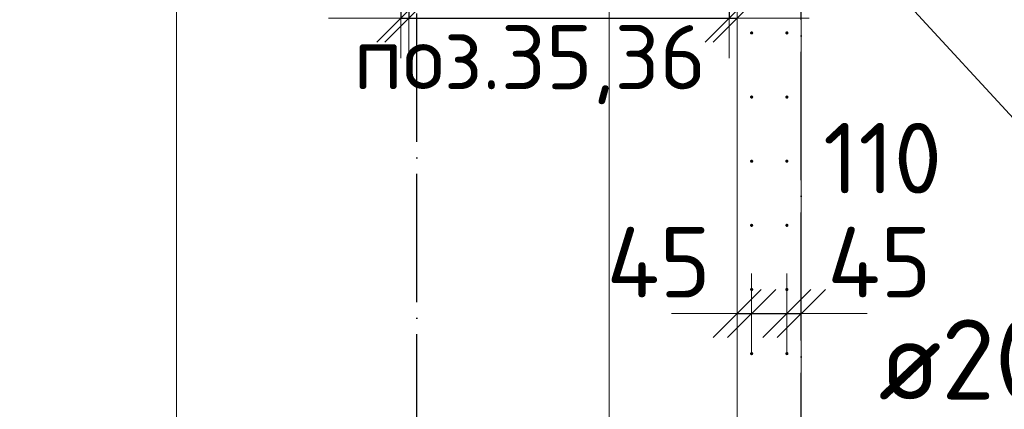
# Model space of a CAD drawing. Header units: millimetres. Extents: x -3725 to 93325, y -74170 to 82591.
# Tile 33 of 139: x 58761 to 61833, y 18116 to 19331. Entities that reach past the tile are written whole.
import ezdxf

# ---------------------------------------------------------------- set-up
doc = ezdxf.new("R2010")
doc.units = ezdxf.units.MM
doc.header["$PDMODE"] = 65
for name, pattern in [('______11', [500, 400, -50, 0, -50]), ('______3', [500, 400, -100]), ('______5', [1100, 800, -100, 100, -100])]:
    doc.linetypes.add(name, pattern=pattern)
for name, color, linetype, lineweight in [('Standard', 7, 'Continuous', 25), ('Арм.стержн. Выпуски', 180, 'Continuous', 35), ('Балка_ общее', 7, '______3', 13), ('Размерная линия_ общее', 7, 'Continuous', 13), ('Стена_ общее', 7, 'Continuous', 35), ('Фундамент (1)', 7, 'Continuous', 35)]:
    doc.layers.add(name, color=color, linetype=linetype, lineweight=lineweight)
doc.layers.add('Осевая линия_ общее', color=7, linetype='______5', lineweight=13, true_color=0xa0a0a0)
doc.styles.add('ISOCPEUR', font='ISOCPEUR')
doc.dimstyles.new('DIMSTYLE_3', dxfattribs={"dimtxt": 220, "dimasz": 250, "dimexe": 0, "dimexo": 0, "dimgap": 110, "dimtad": 2, "dimdec": 0, "dimrnd": 5, "dimzin": 12, "dimdsep": 46, "dimtxsty": 'ISOCPEUR', "dimblk1": 'ALL_ML_STRICH', "dimblk2": 'ALL_ML_STRICH', "dimsah": 1, "dimcen": 0, "dimclrd": 7, "dimclre": 256, "dimclrt": 7, "dimadec": 0, "dimazin": 0, "dimtfac": 1, "dimtdec": 0, "dimtix": 1, "dimtmove": 2, "dimatfit": 3, "dimfxl": 0, "dimtzin": 0, "dimlwd": 0, "dimlwe": -3, "dimarcsym": 0})
doc.dimstyles.new('DIMSTYLE_5', dxfattribs={"dimtxt": 220, "dimasz": 250, "dimexe": 0, "dimexo": 0, "dimgap": 110, "dimtad": 2, "dimdec": 0, "dimrnd": 5, "dimzin": 12, "dimdsep": 46, "dimtxsty": 'ISOCPEUR', "dimblk1": 'ALL_ML_STRICH', "dimblk2": 'ALL_ML_STRICH', "dimsah": 1, "dimcen": 0, "dimclrd": 7, "dimclre": 256, "dimclrt": 7, "dimadec": 0, "dimazin": 0, "dimtfac": 1, "dimtdec": 0, "dimtix": 1, "dimtmove": 2, "dimatfit": 3, "dimfxl": 0, "dimtvp": 1.2, "dimtzin": 0, "dimlwd": 0, "dimlwe": -3, "dimarcsym": 0})
doc.dimstyles.new('DIMSTYLE_7', dxfattribs={"dimtxt": 250, "dimasz": 250, "dimexe": 0, "dimexo": 0, "dimgap": 125, "dimtad": 2, "dimdec": 0, "dimrnd": 5, "dimzin": 12, "dimdsep": 46, "dimtxsty": 'ISOCPEUR', "dimblk1": 'ALL_ML_STRICH', "dimblk2": 'ALL_ML_STRICH', "dimsah": 1, "dimcen": 0, "dimclrd": 7, "dimclre": 256, "dimclrt": 7, "dimadec": 0, "dimazin": 0, "dimtfac": 1, "dimtdec": 0, "dimtix": 1, "dimtmove": 2, "dimatfit": 3, "dimfxl": 0, "dimtzin": 0, "dimlwd": 0, "dimlwe": -3, "dimarcsym": 0})

# ---------------------------------------------------------------- blocks, each defined once
blk = doc.blocks.new('ALL_ML_STRICH')
at = {"color": 0, "linetype": 'ByBlock', "lineweight": -2}
for p, q in [((0, -0.5), (0, 0.5)), ((-0.3, -0.3), (0.3, 0.3)), ((-1, 0), (0.5, 0))]:
    blk.add_line(p, q, dxfattribs=at)
blk = doc.blocks.new('*D324')
at = {"layer": 'DEFPOINTS', "color": 7, "linetype": 'Continuous', "lineweight": 13, "transparency": 33554687}
for p in [(59950, 20140), (59975, 19985), (59950, 19336.5)]:
    blk.add_point(p, dxfattribs=at)
at = {"layer": 'Размерная линия_ общее', "color": 253, "linetype": 'Continuous', "lineweight": -2, "true_color": 0xa0a0a0, "transparency": 33554687}
for p, q in [((59950, 20040), (59950, 19336.5)), ((59975, 19885), (59975, 19336.5))]:
    blk.add_line(p, q, dxfattribs=at)
at = {"layer": 'Размерная линия_ общее', "color": 7, "linetype": 'Continuous', "lineweight": -2, "transparency": 33554687}
blk.add_line((59950, 19336.5), (59975, 19336.5), dxfattribs=at)
at = {"layer": 'Размерная линия_ общее', "color": 7, "linetype": 'Continuous', "lineweight": 13, "transparency": 33554687, "xscale": 250, "yscale": 250, "zscale": 250}
blk.add_blockref('ALL_ML_STRICH', (59975, 19336.5), dxfattribs=at)
at = {"layer": 'Размерная линия_ общее', "color": 7, "linetype": 'Continuous', "lineweight": 13, "transparency": 33554687, "xscale": 250, "yscale": 250, "zscale": 250, "rotation": 180}
blk.add_blockref('ALL_ML_STRICH', (59950, 19336.5), dxfattribs=at)
at = {"layer": 'Размерная линия_ общее', "color": 7, "linetype": 'Continuous', "lineweight": 13, "transparency": 33554687, "insert": (59708.1, 19497), "char_height": 220, "width": 440, "attachment_point": 5, "style": 'ISOCPEUR'}
blk.add_mtext('\\A1;{25}', dxfattribs=at)
blk = doc.blocks.new('*D325')
at = {"layer": 'DEFPOINTS', "color": 7, "linetype": 'Continuous', "lineweight": 13, "transparency": 33554687}
for p in [(59975, 19985), (60975, 19985), (59975, 19336.5)]:
    blk.add_point(p, dxfattribs=at)
at = {"layer": 'Размерная линия_ общее', "color": 253, "linetype": 'Continuous', "lineweight": -2, "true_color": 0xa0a0a0, "transparency": 33554687}
for p, q in [((59975, 19885), (59975, 19336.5)), ((60975, 19885), (60975, 19336.5))]:
    blk.add_line(p, q, dxfattribs=at)
at = {"layer": 'Размерная линия_ общее', "color": 7, "linetype": 'Continuous', "lineweight": -2, "transparency": 33554687}
blk.add_line((59975, 19336.5), (60975, 19336.5), dxfattribs=at)
at = {"layer": 'Размерная линия_ общее', "color": 7, "linetype": 'Continuous', "lineweight": 13, "transparency": 33554687, "xscale": 250, "yscale": 250, "zscale": 250, "rotation": 180}
blk.add_blockref('ALL_ML_STRICH', (59975, 19336.5), dxfattribs=at)
at = {"layer": 'Размерная линия_ общее', "color": 7, "linetype": 'Continuous', "lineweight": 13, "transparency": 33554687, "xscale": 250, "yscale": 250, "zscale": 250}
blk.add_blockref('ALL_ML_STRICH', (60975, 19336.5), dxfattribs=at)
at = {"layer": 'Размерная линия_ общее', "color": 7, "linetype": 'Continuous', "lineweight": 13, "transparency": 33554687, "insert": (60101, 19606.5), "char_height": 220, "width": 11, "attachment_point": 1, "line_spacing_factor": 0.60241, "style": 'ISOCPEUR'}
blk.add_mtext('5х200', dxfattribs=at)
blk = doc.blocks.new('*D326')
at = {"layer": 'DEFPOINTS', "color": 7, "linetype": 'Continuous', "lineweight": 13, "transparency": 33554687}
for p in [(60975, 19985), (61000, 19451.5), (60975, 19336.5)]:
    blk.add_point(p, dxfattribs=at)
at = {"layer": 'Размерная линия_ общее', "color": 253, "linetype": 'Continuous', "lineweight": -2, "true_color": 0xa0a0a0, "transparency": 33554687}
for p, q in [((60975, 19885), (60975, 19336.5)), ((61000, 19336.5), (61000, 19336.5))]:
    blk.add_line(p, q, dxfattribs=at)
at = {"layer": 'Размерная линия_ общее', "color": 7, "linetype": 'Continuous', "lineweight": -2, "transparency": 33554687}
blk.add_line((60975, 19336.5), (61000, 19336.5), dxfattribs=at)
at = {"layer": 'Размерная линия_ общее', "color": 7, "linetype": 'Continuous', "lineweight": 13, "transparency": 33554687, "xscale": 250, "yscale": 250, "zscale": 250}
blk.add_blockref('ALL_ML_STRICH', (61000, 19336.5), dxfattribs=at)
at = {"layer": 'Размерная линия_ общее', "color": 7, "linetype": 'Continuous', "lineweight": 13, "transparency": 33554687, "xscale": 250, "yscale": 250, "zscale": 250, "rotation": 180}
blk.add_blockref('ALL_ML_STRICH', (60975, 19336.5), dxfattribs=at)
at = {"layer": 'Размерная линия_ общее', "color": 7, "linetype": 'Continuous', "lineweight": 13, "transparency": 33554687, "insert": (61249.5, 19496.2), "char_height": 220, "width": 440, "attachment_point": 5, "style": 'ISOCPEUR'}
blk.add_mtext('\\A1;{25}', dxfattribs=at)
blk = doc.blocks.new('*D330')
at = {"layer": 'DEFPOINTS', "color": 7, "linetype": 'Continuous', "lineweight": 13, "transparency": 33554687}
for p in [(59002.5, 20040), (56760, 16740), (57126.9, 16740)]:
    blk.add_point(p, dxfattribs=at)
at = {"layer": 'Балка_ общее', "color": 251, "linetype": 'Continuous', "lineweight": -2, "true_color": 0x656565, "transparency": 33554687}
for p, q in [((58992.5, 20040), (57126.9, 20040)), ((56770, 16740), (57126.9, 16740))]:
    blk.add_line(p, q, dxfattribs=at)
at = {"layer": 'Балка_ общее', "color": 7, "linetype": 'Continuous', "lineweight": -2, "transparency": 33554687}
blk.add_line((57126.9, 16740), (57126.9, 20040), dxfattribs=at)
at = {"layer": 'Балка_ общее', "color": 7, "linetype": 'Continuous', "lineweight": 13, "transparency": 33554687, "xscale": 250, "yscale": 250, "zscale": 250}
for p, rotation in [((57126.9, 20040), 90), ((57126.9, 16740), 270)]:
    blk.add_blockref('ALL_ML_STRICH', p, dxfattribs=dict(at, rotation=rotation))
at = {"layer": 'Балка_ общее', "color": 7, "linetype": 'Continuous', "lineweight": 13, "transparency": 33554687, "insert": (56951.9, 18402.5), "char_height": 250, "width": 1000, "attachment_point": 5, "rotation": 90, "style": 'ISOCPEUR'}
blk.add_mtext('\\A1;{3300}', dxfattribs=at)
blk = doc.blocks.new('*D343')
at = {"layer": 'DEFPOINTS', "color": 7, "linetype": 'Continuous', "lineweight": 13, "transparency": 33554687}
for p in [(61045, 19890), (58219.7, 16890), (61045, 16890)]:
    blk.add_point(p, dxfattribs=at)
at = {"layer": 'Размерная линия_ общее', "color": 253, "linetype": 'Continuous', "lineweight": -2, "true_color": 0xa0a0a0, "transparency": 33554687}
for p, q in [((61025, 19890), (58219.7, 19890)), ((61025, 16890), (58219.7, 16890))]:
    blk.add_line(p, q, dxfattribs=at)
at = {"layer": 'Размерная линия_ общее', "color": 7, "linetype": 'Continuous', "lineweight": -2, "transparency": 33554687}
blk.add_line((58219.7, 16890), (58219.7, 19890), dxfattribs=at)
at = {"layer": 'Размерная линия_ общее', "color": 7, "linetype": 'Continuous', "lineweight": 13, "transparency": 33554687, "xscale": 250, "yscale": 250, "zscale": 250}
for p, rotation in [((58219.7, 19890), 90), ((58219.7, 16890), 270)]:
    blk.add_blockref('ALL_ML_STRICH', p, dxfattribs=dict(at, rotation=rotation))
at = {"layer": 'Размерная линия_ общее', "color": 7, "linetype": 'Continuous', "lineweight": 13, "transparency": 33554687, "insert": (57949.7, 17576), "char_height": 220, "width": 11, "attachment_point": 1, "rotation": 90, "line_spacing_factor": 0.60241, "style": 'ISOCPEUR'}
blk.add_mtext('15х200=3000', dxfattribs=at)
blk = doc.blocks.new('*D378')
at = {"layer": 'DEFPOINTS', "color": 7, "linetype": 'Continuous', "lineweight": 13, "transparency": 33554687}
for p in [(61045, 18473.1), (61000, 18425.5), (61000, 18415.1)]:
    blk.add_point(p, dxfattribs=at)
at = {"layer": 'Размерная линия_ общее', "color": 253, "linetype": 'Continuous', "lineweight": -2, "true_color": 0xa0a0a0, "transparency": 33554687}
for p, q in [((61000, 18415.1), (61000, 18415.1)), ((61045, 18415.1), (61045, 18415.1))]:
    blk.add_line(p, q, dxfattribs=at)
at = {"layer": 'Размерная линия_ общее', "color": 7, "linetype": 'Continuous', "lineweight": -2, "transparency": 33554687}
blk.add_line((61000, 18415.1), (61045, 18415.1), dxfattribs=at)
at = {"layer": 'Размерная линия_ общее', "color": 7, "linetype": 'Continuous', "lineweight": 13, "transparency": 33554687, "xscale": 250, "yscale": 250, "zscale": 250}
blk.add_blockref('ALL_ML_STRICH', (61045, 18415.1), dxfattribs=at)
at = {"layer": 'Размерная линия_ общее', "color": 7, "linetype": 'Continuous', "lineweight": 13, "transparency": 33554687, "xscale": 250, "yscale": 250, "zscale": 250, "rotation": 180}
blk.add_blockref('ALL_ML_STRICH', (61000, 18415.1), dxfattribs=at)
at = {"layer": 'Размерная линия_ общее', "color": 7, "linetype": 'Continuous', "lineweight": 13, "transparency": 33554687, "insert": (60755, 18575), "char_height": 220, "width": 440, "attachment_point": 5, "style": 'ISOCPEUR'}
blk.add_mtext('\\A1;{45}', dxfattribs=at)
blk = doc.blocks.new('*D379')
at = {"layer": 'DEFPOINTS', "color": 7, "linetype": 'Continuous', "lineweight": 13, "transparency": 33554687}
for p in [(61045, 18473.1), (61155, 18473.1), (61045, 18415.1)]:
    blk.add_point(p, dxfattribs=at)
at = {"layer": 'Размерная линия_ общее', "color": 253, "linetype": 'Continuous', "lineweight": -2, "true_color": 0xa0a0a0, "transparency": 33554687}
for p, q in [((61045, 18415.1), (61045, 18415.1)), ((61155, 18415.1), (61155, 18415.1))]:
    blk.add_line(p, q, dxfattribs=at)
at = {"layer": 'Размерная линия_ общее', "color": 7, "linetype": 'Continuous', "lineweight": -2, "transparency": 33554687}
blk.add_line((61045, 18415.1), (61155, 18415.1), dxfattribs=at)
at = {"layer": 'Размерная линия_ общее', "color": 7, "linetype": 'Continuous', "lineweight": 13, "transparency": 33554687, "xscale": 250, "yscale": 250, "zscale": 250}
blk.add_blockref('ALL_ML_STRICH', (61155, 18415.1), dxfattribs=at)
at = {"layer": 'Размерная линия_ общее', "color": 7, "linetype": 'Continuous', "lineweight": 13, "transparency": 33554687, "xscale": 250, "yscale": 250, "zscale": 250, "rotation": 180}
blk.add_blockref('ALL_ML_STRICH', (61045, 18415.1), dxfattribs=at)
at = {"layer": 'Размерная линия_ общее', "color": 7, "linetype": 'Continuous', "lineweight": 13, "transparency": 33554687, "insert": (61453.7, 18899.4), "char_height": 220, "width": 660, "attachment_point": 5, "style": 'ISOCPEUR'}
blk.add_mtext('\\A1;{110}', dxfattribs=at)
blk = doc.blocks.new('*D380')
at = {"layer": 'DEFPOINTS', "color": 7, "linetype": 'Continuous', "lineweight": 13, "transparency": 33554687}
for p in [(61155, 18473.1), (61200, 18466.1), (61155, 18415.1)]:
    blk.add_point(p, dxfattribs=at)
at = {"layer": 'Размерная линия_ общее', "color": 253, "linetype": 'Continuous', "lineweight": -2, "true_color": 0xa0a0a0, "transparency": 33554687}
for p, q in [((61155, 18415.1), (61155, 18415.1)), ((61200, 18415.1), (61200, 18415.1))]:
    blk.add_line(p, q, dxfattribs=at)
at = {"layer": 'Размерная линия_ общее', "color": 7, "linetype": 'Continuous', "lineweight": -2, "transparency": 33554687}
blk.add_line((61155, 18415.1), (61200, 18415.1), dxfattribs=at)
at = {"layer": 'Размерная линия_ общее', "color": 7, "linetype": 'Continuous', "lineweight": 13, "transparency": 33554687, "xscale": 250, "yscale": 250, "zscale": 250}
blk.add_blockref('ALL_ML_STRICH', (61200, 18415.1), dxfattribs=at)
at = {"layer": 'Размерная линия_ общее', "color": 7, "linetype": 'Continuous', "lineweight": 13, "transparency": 33554687, "xscale": 250, "yscale": 250, "zscale": 250, "rotation": 180}
blk.add_blockref('ALL_ML_STRICH', (61155, 18415.1), dxfattribs=at)
at = {"layer": 'Размерная линия_ общее', "color": 7, "linetype": 'Continuous', "lineweight": 13, "transparency": 33554687, "insert": (61443.8, 18575.1), "char_height": 220, "width": 440, "attachment_point": 5, "style": 'ISOCPEUR'}
blk.add_mtext('\\A1;{45}', dxfattribs=at)
blk = doc.blocks.new('СЛОЖНЫЙ_ОБЪЕКТ_6')
at = {"layer": 'Осевая линия_ общее', "color": 253, "linetype": '______11', "lineweight": -3, "true_color": 0xa0a0a0, "transparency": 33554687}
for p, q in [((60000, 15950), (60000, 40010)), ((61200, 15830), (61200, 40010))]:
    blk.add_line(p, q, dxfattribs=at)
at = {"layer": 'Балка_ общее', "color": 7, "linetype": 'Continuous', "lineweight": 13, "transparency": 33554687}
dim = blk.add_linear_dim(base=(57126.9, 20040), p1=(56770, 16740), p2=(58992.5, 20040), angle=90, dimstyle='DIMSTYLE_7', override={"dimpost": '<>', "dimclrd": 7, "dimclre": 251, "dimclrt": 7, "dimlwd": 0, "dimlwe": 65533}, dxfattribs=at)
dim.commit()
dim.dimension.update_dxf_attribs({"geometry": '*D330', "text_midpoint": (56951.9, 18402.5), "dimtype": 160})

msp = doc.modelspace()

# ---------------------------------------------------------------- hatches: boundary and pattern name
at = {"layer": 'Арм.стержн. Выпуски', "linetype": 'Continuous', "lineweight": 35, "transparency": 33554687}
for points in [[(61050, 19290), (61049.6, 19291.9), (61048.5, 19293.5), (61046.9, 19294.6), (61045, 19295), (61043.1, 19294.6), (61041.5, 19293.5), (61040.4, 19291.9), (61040, 19290), (61040.4, 19288.1), (61041.5, 19286.5), (61043.1, 19285.4), (61045, 19285), (61046.9, 19285.4), (61048.5, 19286.5), (61049.6, 19288.1)], [(61160, 19290), (61159.6, 19291.9), (61158.5, 19293.5), (61156.9, 19294.6), (61155, 19295), (61153.1, 19294.6), (61151.5, 19293.5), (61150.4, 19291.9), (61150, 19290), (61150.4, 19288.1), (61151.5, 19286.5), (61153.1, 19285.4), (61155, 19285), (61156.9, 19285.4), (61158.5, 19286.5), (61159.6, 19288.1)], [(61050, 19090), (61049.6, 19091.9), (61048.5, 19093.5), (61046.9, 19094.6), (61045, 19095), (61043.1, 19094.6), (61041.5, 19093.5), (61040.4, 19091.9), (61040, 19090), (61040.4, 19088.1), (61041.5, 19086.5), (61043.1, 19085.4), (61045, 19085), (61046.9, 19085.4), (61048.5, 19086.5), (61049.6, 19088.1)], [(61160, 19090), (61159.6, 19091.9), (61158.5, 19093.5), (61156.9, 19094.6), (61155, 19095), (61153.1, 19094.6), (61151.5, 19093.5), (61150.4, 19091.9), (61150, 19090), (61150.4, 19088.1), (61151.5, 19086.5), (61153.1, 19085.4), (61155, 19085), (61156.9, 19085.4), (61158.5, 19086.5), (61159.6, 19088.1)], [(61050, 18890), (61049.6, 18891.9), (61048.5, 18893.5), (61046.9, 18894.6), (61045, 18895), (61043.1, 18894.6), (61041.5, 18893.5), (61040.4, 18891.9), (61040, 18890), (61040.4, 18888.1), (61041.5, 18886.5), (61043.1, 18885.4), (61045, 18885), (61046.9, 18885.4), (61048.5, 18886.5), (61049.6, 18888.1)], [(61160, 18890), (61159.6, 18891.9), (61158.5, 18893.5), (61156.9, 18894.6), (61155, 18895), (61153.1, 18894.6), (61151.5, 18893.5), (61150.4, 18891.9), (61150, 18890), (61150.4, 18888.1), (61151.5, 18886.5), (61153.1, 18885.4), (61155, 18885), (61156.9, 18885.4), (61158.5, 18886.5), (61159.6, 18888.1)], [(61050, 18690), (61049.6, 18691.9), (61048.5, 18693.5), (61046.9, 18694.6), (61045, 18695), (61043.1, 18694.6), (61041.5, 18693.5), (61040.4, 18691.9), (61040, 18690), (61040.4, 18688.1), (61041.5, 18686.5), (61043.1, 18685.4), (61045, 18685), (61046.9, 18685.4), (61048.5, 18686.5), (61049.6, 18688.1)], [(61160, 18690), (61159.6, 18691.9), (61158.5, 18693.5), (61156.9, 18694.6), (61155, 18695), (61153.1, 18694.6), (61151.5, 18693.5), (61150.4, 18691.9), (61150, 18690), (61150.4, 18688.1), (61151.5, 18686.5), (61153.1, 18685.4), (61155, 18685), (61156.9, 18685.4), (61158.5, 18686.5), (61159.6, 18688.1)], [(61050, 18490), (61049.6, 18491.9), (61048.5, 18493.5), (61046.9, 18494.6), (61045, 18495), (61043.1, 18494.6), (61041.5, 18493.5), (61040.4, 18491.9), (61040, 18490), (61040.4, 18488.1), (61041.5, 18486.5), (61043.1, 18485.4), (61045, 18485), (61046.9, 18485.4), (61048.5, 18486.5), (61049.6, 18488.1)], [(61160, 18490), (61159.6, 18491.9), (61158.5, 18493.5), (61156.9, 18494.6), (61155, 18495), (61153.1, 18494.6), (61151.5, 18493.5), (61150.4, 18491.9), (61150, 18490), (61150.4, 18488.1), (61151.5, 18486.5), (61153.1, 18485.4), (61155, 18485), (61156.9, 18485.4), (61158.5, 18486.5), (61159.6, 18488.1)], [(61050, 18290), (61049.6, 18291.9), (61048.5, 18293.5), (61046.9, 18294.6), (61045, 18295), (61043.1, 18294.6), (61041.5, 18293.5), (61040.4, 18291.9), (61040, 18290), (61040.4, 18288.1), (61041.5, 18286.5), (61043.1, 18285.4), (61045, 18285), (61046.9, 18285.4), (61048.5, 18286.5), (61049.6, 18288.1)], [(61160, 18290), (61159.6, 18291.9), (61158.5, 18293.5), (61156.9, 18294.6), (61155, 18295), (61153.1, 18294.6), (61151.5, 18293.5), (61150.4, 18291.9), (61150, 18290), (61150.4, 18288.1), (61151.5, 18286.5), (61153.1, 18285.4), (61155, 18285), (61156.9, 18285.4), (61158.5, 18286.5), (61159.6, 18288.1)]]:
    msp.add_hatch(color=4, dxfattribs=at).paths.add_polyline_path(points)

# ---------------------------------------------------------------- linework, layer by layer
at = {"layer": 'Standard', "color": 7, "linetype": 'Continuous', "lineweight": 18, "transparency": 33554687}
msp.add_lwpolyline([(59250, 16540), (78500, 16540), (78500, 38380), (59250, 38380), (59250, 16540)], dxfattribs=at)
at = {"layer": 'Арм.стержн. Выпуски', "color": 7, "linetype": 'Continuous', "lineweight": 13, "transparency": 33554687}
msp.add_line((61899.9, 18982.1), (61155, 19790), dxfattribs=at)
at = {"layer": 'Стена_ общее', "color": 7, "linetype": 'Continuous', "lineweight": 18, "transparency": 33554687}
for p, q in [((61200, 20140), (61200, 16840)), ((61200, 20140), (61200, 16840)), ((61000, 16840), (61000, 19940)), ((61000, 16840), (61000, 19940))]:
    msp.add_line(p, q, dxfattribs=at)
at = {"layer": 'Фундамент (1)', "color": 7, "lineweight": 18, "transparency": 33554687}
msp.add_line((60600, 16640), (60600, 19540), dxfattribs=at)
at = {"layer": 'Фундамент (1)', "color": 7, "linetype": 'Continuous', "lineweight": 18, "transparency": 33554687}
msp.add_line((60600, 16640), (60600, 19540), dxfattribs=at)

# ---------------------------------------------------------------- block references
at = {"layer": 'Балка_ общее', "color": 7, "linetype": 'Continuous', "lineweight": 13, "transparency": 33554687}
msp.add_blockref('СЛОЖНЫЙ_ОБЪЕКТ_6', (0, 0), dxfattribs=at)

# ---------------------------------------------------------------- texts
at = {"layer": 'Standard', "color": 7, "linetype": 'Continuous', "lineweight": 13, "transparency": 33554687, "insert": (60352.4, 19191), "char_height": 200, "width": 1196.491, "attachment_point": 5, "style": 'ISOCPEUR'}
msp.add_mtext('\\A1;{\\fISOCPEUR|i0|b0;\\H200.000000;\\W1.000000;\\C7;поз.35,36}\\P', dxfattribs=at)
at = {"layer": 'Арм.стержн. Выпуски', "color": 7, "linetype": 'Continuous', "lineweight": 25, "transparency": 33554687, "insert": (61441.1, 18146.6), "char_height": 250, "width": 2496.203, "attachment_point": 7, "style": 'ISOCPEUR'}
msp.add_mtext('\\W0.98;ø20 L=2785mm ', dxfattribs=at)

# ---------------------------------------------------------------- dimensions: what is measured, and where the dimension line sits
at = {"layer": 'Размерная линия_ общее', "color": 7, "linetype": 'Continuous', "lineweight": 13, "transparency": 33554687}
for base, p1, p2, picture, middle in [((59975, 19336.5), (59950, 20040), (59975, 19885), '*D324', (59708.1, 19497)), ((61000, 19336.5), (60975, 19885), (61000, 19336.5), '*D326', (61249.5, 19496.2)), ((61155, 18415.1), (61045, 18415.1), (61155, 18415.1), '*D379', (61453.7, 18899.4)), ((61045, 18415.1), (61000, 18415.1), (61045, 18415.1), '*D378', (60755, 18575)), ((61200, 18415.1), (61155, 18415.1), (61200, 18415.1), '*D380', (61443.8, 18575.1))]:
    dim = msp.add_linear_dim(base=base, p1=p1, p2=p2, dimstyle='DIMSTYLE_5', override={"dimpost": '<>', "dimclrd": 7, "dimclre": 253, "dimclrt": 7, "dimlwd": 0, "dimlwe": 65533}, dxfattribs=at)
    dim.commit()
    dim.dimension.update_dxf_attribs({"geometry": picture, "text_midpoint": middle, "dimtype": 160})
dim = msp.add_linear_dim(base=(58219.7, 19890), p1=(61025, 16890), p2=(61025, 19890), angle=90, text='15х200=3000', dimstyle='DIMSTYLE_3', override={"dimpost": '<>', "dimclrd": 7, "dimclre": 253, "dimclrt": 7, "dimlwd": 0, "dimlwe": 65533}, dxfattribs=at)
dim.commit()
dim.dimension.update_dxf_attribs({"geometry": '*D343', "text_midpoint": (58109.7, 18390), "dimtype": 160})
dim = msp.add_linear_dim(base=(60975, 19336.5), p1=(59975, 19885), p2=(60975, 19885), text='5х200', dimstyle='DIMSTYLE_3', override={"dimpost": '<>', "dimclrd": 7, "dimclre": 253, "dimclrt": 7, "dimlwd": 0, "dimlwe": 65533}, dxfattribs=at)
dim.commit()
dim.dimension.update_dxf_attribs({"geometry": '*D325', "text_midpoint": (60475, 19446.5), "dimtype": 160})

doc.saveas('drawing.dxf')
